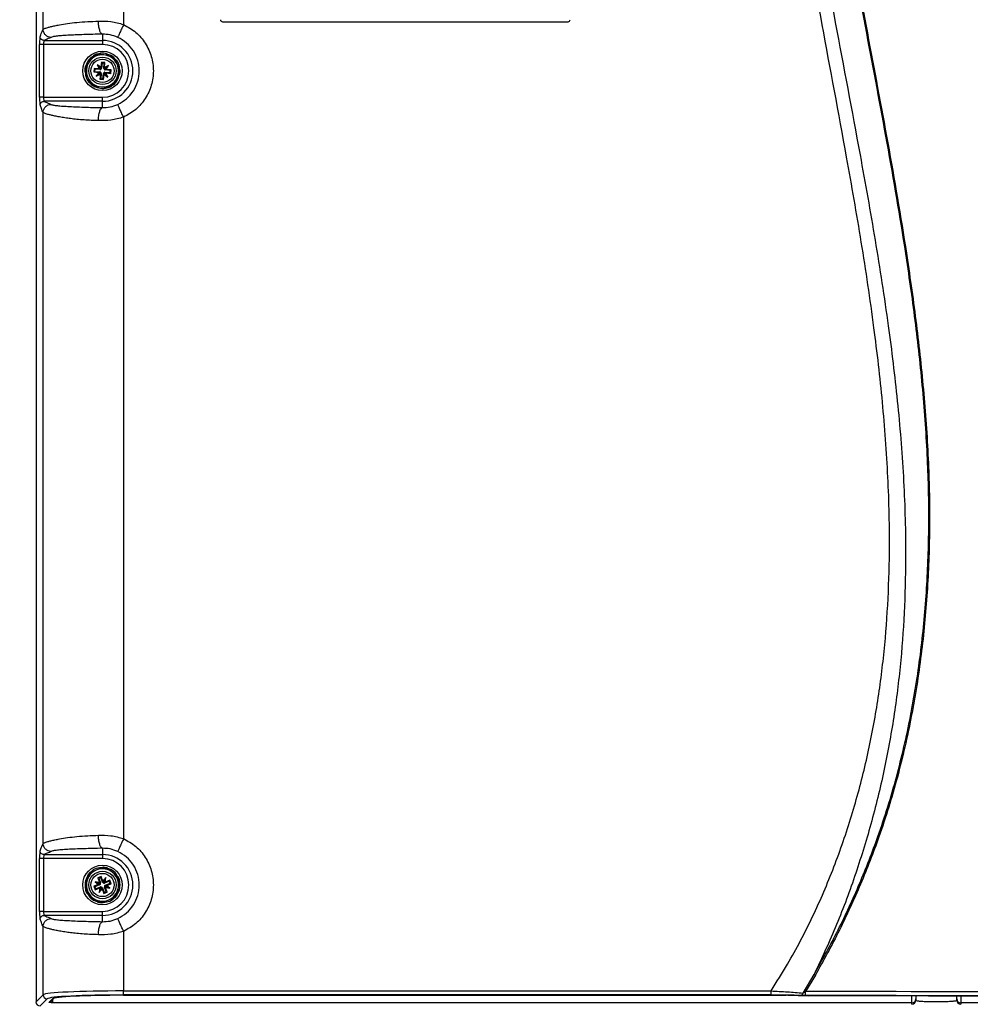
# Paper-space layout 'Sheet1' of a CAD drawing. Header units: millimetres. Extents: x -7 to 420, y -21 to 297.
# Tile 22 of 105: x 33 to 81, y 139 to 188. Entities that reach past the tile are written whole.
import ezdxf

# ---------------------------------------------------------------- set-up
doc = ezdxf.new("R2010")
doc.units = ezdxf.units.MM
doc.header["$PDSIZE"] = -1
doc.styles.add('SLDTEXTSTYLE1', font='TXT', dxfattribs={"width": 0.75})
doc.dimstyles.new('SLDDIMSTYLE1', dxfattribs={"dimtxt": 2.5, "dimasz": 3, "dimexe": 0, "dimexo": 0.0625, "dimtad": 1, "dimdec": 1, "dimlfac": 5, "dimrnd": 1e-09, "dimzin": 4, "dimdsep": 46, "dimtxsty": 'SLDTEXTSTYLE1', "dimblk1": 'CLOSED', "dimblk2": 'CLOSED', "dimsah": 1, "dimcen": 0.09, "dimadec": 0, "dimazin": 1, "dimtfac": 1, "dimtofl": 0, "dimtmove": 0, "dimatfit": 3, "dimldrblk": 'CLOSED', "dimfxl": 1, "dimfrac": 2, "dimtolj": 1, "dimtzin": 12, "dimarcsym": 0})

# ---------------------------------------------------------------- blocks, each defined once
blk = doc.blocks.new('_Closed')
at = {"color": 0, "linetype": 'ByBlock', "lineweight": -2}
for p, q in [((-1, 0.166667), (0, 0)), ((-1, 0.166667), (-1, -0.166667)), ((0, 0), (-1, -0.166667)), ((0, 0), (-1, 0))]:
    blk.add_line(p, q, dxfattribs=at)
blk = doc.blocks.new('_D_8')
at = {"color": 0, "linetype": 'Continuous', "lineweight": -2}
for p, q in [((37.497, 242.665), (20.733, 242.665)), ((20.733, 239.665), (20.733, 131.265)), ((37.497, 128.265), (20.733, 128.265))]:
    blk.add_line(p, q, dxfattribs=at)
at = {"layer": 'Defpoints', "color": 0}
for p in [(37.56, 242.665), (20.733, 128.265), (37.56, 128.265)]:
    blk.add_point(p, dxfattribs=at)
at = {"color": 0, "lineweight": -2, "xscale": 3, "yscale": 3, "zscale": 3}
for p, rotation in [((20.733, 242.665), 90.0000000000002), ((20.733, 128.265), 270.0000000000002)]:
    blk.add_blockref('_Closed', p, dxfattribs=dict(at, rotation=rotation))
at = {"color": 0, "lineweight": 18, "insert": (17.608, 185.465), "char_height": 2.5, "attachment_point": 2, "rotation": 90, "style": 'SLDTEXTSTYLE1'}
blk.add_mtext('\\A1;572.0', dxfattribs=at)

psp = doc.layouts.new('Sheet1')

# ---------------------------------------------------------------- linework, layer by layer
at = {"color": 7, "linetype": 'Continuous', "lineweight": 25}
for p, q in [((34.3, 231.665), (34.3, 139.264)), ((34.653, 187.528), (34.653, 223.801)), ((38.647, 223.565), (38.647, 187.764)), ((43.56, 187.905), (60.72, 187.905)), ((37.6, 187.287), (37.6, 186.975)), ((34.479, 184.155), (34.479, 186.775)), ((34.678, 186.775), (34.479, 186.775)), ((37.6, 186.775), (34.678, 186.775)), ((34.678, 186.775), (34.678, 184.155)), ((34.698, 186.975), (37.6, 186.975)), ((37.6, 186.975), (37.6, 186.775)), ((37.109, 186.162), (36.942, 185.92)), ((37.665, 186.262), (37.372, 186.286)), ((37.958, 186.238), (37.665, 186.262)), ((36.942, 185.92), (36.775, 185.678)), ((37.524, 185.643), (37.341, 185.77)), ((37.341, 185.77), (37.436, 185.568)), ((37.5, 185.583), (37.341, 185.77)), ((37.545, 185.891), (37.524, 185.643)), ((37.724, 185.876), (37.545, 185.891)), ((37.577, 185.853), (37.545, 185.891)), ((37.577, 185.853), (37.556, 185.599)), ((37.686, 185.844), (37.577, 185.853)), ((37.665, 185.59), (37.686, 185.844)), ((37.686, 185.844), (37.724, 185.876)), ((37.704, 185.628), (37.724, 185.876)), ((37.905, 185.724), (37.704, 185.628)), ((37.718, 185.565), (37.905, 185.724)), ((37.778, 185.54), (37.905, 185.724)), ((38.323, 185.807), (38.197, 186.073)), ((38.449, 185.541), (38.323, 185.807)), ((36.751, 185.388), (36.877, 185.123)), ((37.189, 185.589), (37.174, 185.409)), ((37.212, 185.441), (37.174, 185.409)), ((37.174, 185.409), (37.422, 185.389)), ((37.436, 185.568), (37.189, 185.589)), ((37.221, 185.551), (37.189, 185.589)), ((37.221, 185.551), (37.212, 185.441)), ((37.212, 185.441), (37.466, 185.421)), ((37.475, 185.53), (37.221, 185.551)), ((37.422, 185.389), (37.295, 185.206)), ((37.482, 185.364), (37.295, 185.206)), ((37.295, 185.206), (37.496, 185.301)), ((37.422, 185.389), (37.464, 185.401)), ((37.477, 185.55), (37.436, 185.568)), ((37.466, 185.421), (37.464, 185.401)), ((37.475, 185.53), (37.477, 185.55)), ((37.496, 185.301), (37.476, 185.053)), ((37.508, 185.403), (37.482, 185.364)), ((37.482, 185.364), (37.524, 185.384)), ((37.515, 185.341), (37.496, 185.301)), ((37.5, 185.583), (37.52, 185.541)), ((37.538, 185.556), (37.5, 185.583)), ((37.535, 185.34), (37.514, 185.086)), ((37.535, 185.34), (37.515, 185.341)), ((37.524, 185.643), (37.536, 185.6)), ((37.556, 185.599), (37.536, 185.6)), ((37.623, 185.077), (37.644, 185.331)), ((37.644, 185.331), (37.664, 185.329)), ((37.655, 185.039), (37.676, 185.286)), ((37.662, 185.373), (37.7, 185.346)), ((37.676, 185.286), (37.664, 185.329)), ((37.665, 185.59), (37.685, 185.588)), ((37.718, 185.565), (37.676, 185.545)), ((37.676, 185.286), (37.859, 185.16)), ((37.7, 185.346), (37.68, 185.389)), ((37.685, 185.588), (37.704, 185.628)), ((37.692, 185.527), (37.718, 185.565)), ((37.7, 185.346), (37.859, 185.16)), ((37.725, 185.399), (37.723, 185.38)), ((37.723, 185.38), (37.764, 185.361)), ((37.725, 185.399), (37.979, 185.379)), ((37.734, 185.509), (37.736, 185.528)), ((37.988, 185.488), (37.734, 185.509)), ((37.778, 185.54), (37.736, 185.528)), ((37.859, 185.16), (37.764, 185.361)), ((37.764, 185.361), (38.011, 185.341)), ((38.026, 185.52), (37.778, 185.54)), ((37.979, 185.379), (37.988, 185.488)), ((37.979, 185.379), (38.011, 185.341)), ((37.988, 185.488), (38.026, 185.52)), ((38.011, 185.341), (38.026, 185.52)), ((38.258, 185.01), (38.425, 185.251)), ((36.877, 185.123), (37.003, 184.857)), ((37.514, 185.086), (37.476, 185.053)), ((37.476, 185.053), (37.655, 185.039)), ((37.514, 185.086), (37.623, 185.077)), ((37.623, 185.077), (37.655, 185.039)), ((38.091, 184.768), (38.258, 185.01)), ((37.242, 184.691), (37.535, 184.667)), ((37.535, 184.667), (37.828, 184.643)), ((34.678, 184.155), (34.479, 184.155)), ((34.678, 184.155), (37.6, 184.155)), ((37.6, 183.955), (34.698, 183.955)), ((37.6, 183.955), (37.6, 184.155)), ((37.6, 183.643), (37.6, 183.955)), ((34.653, 147.128), (34.653, 183.401)), ((38.647, 183.165), (38.647, 147.364)), ((37.6, 146.887), (37.6, 146.575)), ((34.479, 143.755), (34.479, 146.375)), ((34.678, 146.375), (34.479, 146.375)), ((37.6, 146.375), (34.678, 146.375)), ((34.678, 146.375), (34.678, 143.755)), ((34.698, 146.575), (37.6, 146.575)), ((37.6, 146.575), (37.6, 146.375)), ((37.317, 145.813), (37.042, 145.709)), ((37.592, 145.917), (37.317, 145.813)), ((38.106, 145.684), (37.878, 145.87)), ((38.334, 145.498), (38.106, 145.684)), ((36.81, 145.193), (36.763, 144.903)), ((36.858, 145.484), (36.81, 145.193)), ((37.455, 145.193), (37.235, 145.229)), ((37.235, 145.229), (37.408, 145.088)), ((37.458, 145.129), (37.235, 145.229)), ((37.535, 145.489), (37.367, 145.426)), ((37.367, 145.426), (37.455, 145.193)), ((37.412, 145.405), (37.367, 145.426)), ((37.515, 145.444), (37.412, 145.405)), ((37.412, 145.405), (37.503, 145.167)), ((37.455, 145.193), (37.484, 145.16)), ((37.505, 145.121), (37.458, 145.129)), ((37.458, 145.129), (37.495, 145.099)), ((37.503, 145.167), (37.484, 145.16)), ((37.515, 145.444), (37.535, 145.489)), ((37.605, 145.206), (37.515, 145.444)), ((37.623, 145.257), (37.535, 145.489)), ((37.605, 145.206), (37.624, 145.213)), ((37.764, 145.429), (37.623, 145.257)), ((37.624, 145.213), (37.623, 145.257)), ((37.664, 145.206), (37.634, 145.17)), ((37.656, 145.16), (37.664, 145.206)), ((37.664, 145.206), (37.764, 145.429)), ((37.729, 145.21), (37.695, 145.18)), ((37.702, 145.162), (37.695, 145.18)), ((37.941, 145.253), (37.702, 145.162)), ((37.729, 145.21), (37.764, 145.429)), ((37.961, 145.298), (37.729, 145.21)), ((37.741, 145.059), (37.98, 145.15)), ((37.792, 145.041), (38.025, 145.129)), ((37.941, 145.253), (37.961, 145.298)), ((37.98, 145.15), (37.941, 145.253)), ((38.025, 145.129), (37.961, 145.298)), ((37.98, 145.15), (38.025, 145.129)), ((38.39, 144.936), (38.437, 145.226)), ((36.866, 144.631), (37.094, 144.445)), ((37.408, 145.088), (37.175, 145)), ((37.175, 145), (37.239, 144.832)), ((37.22, 144.98), (37.175, 145)), ((37.459, 145.07), (37.22, 144.98)), ((37.22, 144.98), (37.259, 144.877)), ((37.239, 144.832), (37.471, 144.92)), ((37.259, 144.877), (37.239, 144.832)), ((37.259, 144.877), (37.498, 144.967)), ((37.452, 145.088), (37.408, 145.088)), ((37.536, 144.923), (37.436, 144.7)), ((37.471, 144.92), (37.436, 144.7)), ((37.436, 144.7), (37.577, 144.872)), ((37.459, 145.07), (37.452, 145.088)), ((37.471, 144.92), (37.505, 144.949)), ((37.498, 144.967), (37.505, 144.949)), ((37.544, 144.97), (37.536, 144.923)), ((37.536, 144.923), (37.566, 144.96)), ((37.595, 144.924), (37.576, 144.917)), ((37.576, 144.917), (37.577, 144.872)), ((37.577, 144.872), (37.665, 144.64)), ((37.595, 144.924), (37.685, 144.685)), ((37.665, 144.64), (37.833, 144.704)), ((37.685, 144.685), (37.665, 144.64)), ((37.685, 144.685), (37.788, 144.724)), ((37.695, 145.009), (37.742, 145.001)), ((37.697, 144.963), (37.716, 144.97)), ((37.788, 144.724), (37.697, 144.963)), ((37.742, 145.001), (37.705, 145.031)), ((37.745, 144.936), (37.716, 144.97)), ((37.741, 145.059), (37.748, 145.041)), ((37.742, 145.001), (37.965, 144.9)), ((37.745, 144.936), (37.965, 144.9)), ((37.833, 144.704), (37.745, 144.936)), ((37.748, 145.041), (37.792, 145.041)), ((37.788, 144.724), (37.833, 144.704)), ((37.965, 144.9), (37.792, 145.041)), ((38.342, 144.646), (38.39, 144.936)), ((37.094, 144.445), (37.322, 144.259)), ((37.608, 144.212), (37.883, 144.317)), ((37.883, 144.317), (38.158, 144.421)), ((34.678, 143.755), (34.479, 143.755)), ((34.678, 143.755), (37.6, 143.755)), ((37.6, 143.555), (37.6, 143.755)), ((37.6, 143.555), (34.698, 143.555)), ((37.6, 143.243), (37.6, 143.555)), ((34.653, 139.617), (34.653, 143.001)), ((38.647, 142.765), (38.647, 139.806)), ((72.386, 139.705), (72.937, 140.627)), ((72.997, 140.592), (72.511, 139.774)), ((38.647, 139.806), (70.797, 139.806)), ((38.647, 139.606), (38.647, 139.806)), ((70.797, 139.606), (70.797, 139.806)), ((34.3, 139.264), (34.653, 139.617)), ((34.852, 139.417), (34.5, 139.065)), ((34.949, 139.245), (35.122, 139.416)), ((35.02, 139.274), (35.192, 139.444)), ((35.192, 139.445), (35.191, 139.444)), ((70.797, 139.606), (38.647, 139.606)), ((38.647, 139.592), (71.54, 139.592)), ((38.647, 139.591), (38.647, 139.592)), ((38.647, 139.591), (71.54, 139.591)), ((71.54, 139.591), (71.54, 139.592)), ((71.637, 139.59), (72.632, 139.56)), ((71.637, 139.59), (71.64, 139.59)), ((71.64, 139.59), (72.635, 139.56)), ((72.632, 139.56), (72.635, 139.56)), ((77.986, 139.415), (77.985, 139.342)), ((80.015, 139.342), (80.014, 139.415)), ((77.786, 139.217), (35.12, 139.217)), ((77.785, 139.144), (77.786, 139.217)), ((80.214, 139.217), (80.215, 139.144)), ((122.788, 139.217), (80.214, 139.217))]:
    psp.add_line(p, q, dxfattribs=at)
at = {"color": 8, "linetype": 'Continuous', "lineweight": 25, "flags": 128}
for points in [[(34.991, 139.254), (35.005, 139.262), (35.02, 139.274)], [(77.786, 139.217), (77.786, 139.237), (77.786, 139.28), (77.787, 139.346), (77.787, 139.432), (77.788, 139.536), (77.788, 139.557)], [(80.212, 139.554), (80.212, 139.536), (80.213, 139.432), (80.213, 139.346), (80.214, 139.28), (80.214, 139.237), (80.214, 139.217)], [(34.949, 139.245), (34.969, 139.247), (34.985, 139.252)]]:
    psp.add_lwpolyline(points, dxfattribs=at)
at = {"color": 7, "linetype": 'Continuous', "lineweight": 25, "flags": 128}
for points in [[(77.987, 139.557), (77.987, 139.507), (77.986, 139.46), (77.986, 139.429), (77.986, 139.415)], [(80.014, 139.415), (80.014, 139.429), (80.014, 139.46), (80.013, 139.507), (80.013, 139.554)]]:
    psp.add_lwpolyline(points, dxfattribs=at)
at = {"color": 7, "linetype": 'Continuous', "lineweight": 25}
for centre, radius in [((37.6, 185.465), 0.98), ((37.6, 185.465), 0.68), ((37.6, 185.465), 0.576), ((37.6, 145.065), 0.98), ((37.6, 145.065), 0.68), ((37.6, 145.065), 0.576)]:
    psp.add_circle(centre, radius, dxfattribs=at)
for centre, radius, start, end in [((37.6, 185.465), 1.51, 270, 90), ((37.6, 185.465), 1.31, 270, 90), ((37.6, 185.465), 0.8, 85.3207, 145.3207), ((37.6, 185.465), 0.852, 105.5065, 125.1349), ((37.6, 185.465), 0.882, 110.2227, 120.4188), ((37.6, 185.465), 0.8, 25.3207, 85.3207), ((37.6, 185.465), 0.852, 45.5065, 65.1349), ((37.6, 185.465), 0.882, 50.2227, 60.4188), ((37.6, 185.465), 0.852, 165.5065, 185.1349), ((37.6, 185.465), 0.8, 145.3207, 205.3207), ((37.6, 185.465), 0.8, 325.3207, 25.3207), ((37.6, 185.465), 0.882, 170.2227, 180.4188), ((37.46, 185.346), 0.075, 49.6507, 85.3207), ((37.481, 185.605), 0.075, 265.3207, 300.9907), ((37.46, 185.346), 0.075, 355.3207, 30.9907), ((37.481, 185.605), 0.075, 319.6507, 355.3207), ((37.719, 185.325), 0.075, 139.6507, 175.3207), ((37.74, 185.584), 0.075, 175.3207, 210.9907), ((37.719, 185.325), 0.075, 85.3207, 120.9907), ((37.74, 185.584), 0.075, 229.6507, 265.3207), ((37.6, 185.465), 0.852, 345.5065, 5.1349), ((37.6, 185.465), 0.882, 350.2227, 0.4188), ((37.6, 185.465), 0.8, 205.3207, 265.3207), ((37.6, 185.465), 0.852, 225.5065, 245.1349), ((37.6, 185.465), 0.882, 230.2227, 240.4188), ((37.6, 185.465), 0.8, 265.3207, 325.3207), ((37.6, 185.465), 0.852, 285.5065, 305.1349), ((37.6, 185.465), 0.882, 290.2227, 300.4188), ((37.6, 145.065), 1.51, 270, 90), ((37.6, 145.065), 1.31, 270, 90), ((37.6, 145.065), 0.8, 110.7447, 170.7447), ((37.6, 145.065), 0.852, 130.9305, 150.5589), ((37.6, 145.065), 0.882, 135.6467, 145.8427), ((37.6, 145.065), 0.8, 50.7447, 110.7447), ((37.6, 145.065), 0.852, 70.9305, 90.5589), ((37.6, 145.065), 0.882, 75.6467, 85.8427), ((37.6, 145.065), 0.8, 350.7447, 50.7447), ((37.6, 145.065), 0.8, 170.7447, 230.7447), ((37.432, 145.14), 0.075, 345.0747, 20.7447), ((37.676, 145.232), 0.075, 200.7447, 236.4147), ((37.676, 145.232), 0.075, 255.0747, 290.7447), ((37.6, 145.065), 0.852, 10.9305, 30.5589), ((37.6, 145.065), 0.882, 15.6467, 25.8427), ((37.6, 145.065), 0.882, 195.6467, 205.8427), ((37.6, 145.065), 0.852, 190.9305, 210.5589), ((37.432, 145.14), 0.075, 290.7447, 326.4147), ((37.524, 144.897), 0.075, 75.0747, 110.7447), ((37.524, 144.897), 0.075, 20.7447, 56.4147), ((37.768, 144.989), 0.075, 165.0747, 200.7447), ((37.768, 144.989), 0.075, 110.7447, 146.4147), ((37.6, 145.065), 0.8, 290.7447, 350.7447), ((37.6, 145.065), 0.852, 310.9305, 330.5589), ((37.6, 145.065), 0.8, 230.7447, 290.7447), ((37.6, 145.065), 0.852, 250.9305, 270.5589), ((37.6, 145.065), 0.882, 255.6467, 265.8427), ((37.6, 145.065), 0.882, 315.6467, 325.8427), ((91.578, 172.973), 37.333, 240.0452, 240.1523), ((45.507, 139.731), 27.004, 359.6688, 0.0926), ((34.853, 139.618), 0.2, 180.1827, 269.8164), ((72.234, 139.729), 0.154, 282.2838, 351.0021), ((77.785, 139.344), 0.2, 269.9592, 359.4613), ((77.786, 139.417), 0.2, 269.9592, 359.4611), ((80.214, 139.417), 0.2, 180.5386, 270.0408), ((80.215, 139.344), 0.2, 180.5388, 270.0407)]:
    psp.add_arc(centre, radius, start, end, dxfattribs=at)
at = {"color": 8, "linetype": 'Continuous', "lineweight": 25}
psp.add_arc((35.122, 139.516), 0.0996, 269.8229, 314.7213, dxfattribs=at)
at = {"color": 7, "linetype": 'Continuous', "lineweight": 25}
for centre, major_axis, ratio, start_param, end_param in [((43.56, 188.005), (-0.0707, -0.0707), 0.999695, 5.497939, 7.068431), ((60.72, 188.005), (0.0707, -0.0707), 0.999695, 5.497939, 7.068431), ((34.5, 186.775), (0, 0.4), 0.052408, 0.05236, 1.570796), ((34.699, 186.775), (0, 0.2), 0.104816, 0.05236, 1.570796), ((37.506, 185.314), (0.0839, -0.0581), 0.833591, 2.071184, 2.540339), ((37.532, 185.629), (0.0922, 0.0436), 0.833591, 3.742846, 4.212001), ((37.436, 185.397), (-0.0436, 0.0922), 0.833591, 3.742846, 4.212001), ((37.449, 185.559), (0.0581, 0.0839), 0.833591, 5.212777, 5.681932), ((37.751, 185.371), (0.0581, 0.0839), 0.833591, 2.071184, 2.540339), ((37.764, 185.533), (-0.0436, 0.0922), 0.833591, 0.601253, 1.070408), ((37.668, 185.3), (0.0922, 0.0436), 0.833591, 0.601253, 1.070408), ((37.694, 185.616), (0.0839, -0.0581), 0.833591, 5.212777, 5.681932), ((34.5, 184.155), (0, 0.4), 0.052408, 1.570796, 3.089233), ((34.699, 184.155), (0, 0.2), 0.104816, 1.570796, 3.089233), ((34.5, 146.375), (0, 0.4), 0.052408, 0.05236, 1.570796), ((34.699, 146.375), (0, 0.2), 0.104816, 0.05236, 1.570796), ((37.423, 145.085), (0.016, 0.101), 0.833591, 5.212777, 5.681932), ((37.719, 145.197), (0.079, -0.0646), 0.833591, 3.742846, 4.212001), ((37.62, 145.241), (0.101, -0.016), 0.833591, 5.212777, 5.681932), ((37.468, 145.184), (0.0646, 0.079), 0.833591, 3.742846, 4.212001), ((37.58, 144.888), (0.101, -0.016), 0.833591, 2.071184, 2.540339), ((37.481, 144.933), (0.079, -0.0646), 0.833591, 0.601253, 1.070408), ((37.777, 145.045), (0.016, 0.101), 0.833591, 2.071184, 2.540339), ((37.732, 144.946), (0.0646, 0.079), 0.833591, 0.601253, 1.070408), ((34.5, 143.755), (0, 0.4), 0.052408, 1.570796, 3.089233), ((34.699, 143.755), (0, 0.2), 0.104816, 1.570796, 3.089233), ((38.647, 139.607), (4, 0), 0.049787, 1.570796, 3.089233), ((71.9, 124.379), (293.957, 0), 0.052372, 1.405568, 1.568719), ((34.5, 139.265), (-0.142, -0.142), 0.997265, 5.499157, 7.067214), ((38.647, 139.407), (3.8, 0), 0.052408, 1.570796, 3.089233), ((38.647, 139.407), (3.53, 0), 0.052408, 1.570796, 3.088776), ((71.54, 139.581), (0.2, 0), 0.052386, 1.04732, 1.570899), ((71.9, 124.18), (293.757, 0), 0.052408, 1.405568, 1.568719), ((71.9, 124.172), (293.62, 0), 0.052408, 1.405644, 1.568294)]:
    psp.add_ellipse(centre, major_axis=major_axis, ratio=ratio, start_param=start_param, end_param=end_param, dxfattribs=at)
at = {"color": 8, "linetype": 'Continuous', "lineweight": 25}
psp.add_ellipse((35.125, 139.916), major_axis=(0.007, 0.7), ratio=0.059889, start_param=3.194553, end_param=3.886656, dxfattribs=at)
at = {"color": 7, "linetype": 'Continuous', "lineweight": 25}
for points, knots in [([(72.937, 140.627), (73.344, 141.361), (74.159, 142.83), (75.209, 145.122), (76.198, 147.644), (77.058, 150.415), (77.752, 153.433), (78.24, 156.499), (78.535, 159.593), (78.653, 162.694), (78.602, 165.908), (78.385, 169.228), (78.022, 172.655), (77.452, 176.763), (76.638, 181.545), (75.607, 187.001), (74.669, 192.012), (73.897, 196.593), (73.313, 200.743), (72.893, 204.912), (72.71, 208.634), (72.727, 211.899), (72.878, 214.701), (73.177, 217.492), (73.634, 220.258), (74.224, 222.831), (74.926, 225.206), (75.692, 227.391), (76.302, 228.809), (76.607, 229.517)], [0, 0, 0, 0, 0.027717, 0.05546, 0.083177, 0.117121, 0.151185, 0.185354, 0.219572, 0.253751, 0.287773, 0.32568, 0.363607, 0.401527, 0.462639, 0.523763, 0.584887, 0.631004, 0.677154, 0.723264, 0.769326, 0.800145, 0.831038, 0.861937, 0.892791, 0.923577, 0.949045, 0.974532, 1, 1, 1, 1]), ([(76.671, 229.488), (76.364, 228.782), (75.75, 227.368), (74.979, 225.188), (74.273, 222.818), (73.679, 220.248), (73.219, 217.485), (72.918, 214.696), (72.764, 211.897), (72.746, 208.635), (72.928, 204.914), (73.346, 200.746), (73.929, 196.597), (74.7, 192.017), (75.639, 187.006), (76.67, 181.55), (77.485, 176.768), (78.056, 172.659), (78.42, 169.231), (78.639, 165.909), (78.691, 162.692), (78.574, 159.589), (78.281, 156.492), (77.795, 153.423), (77.104, 150.402), (76.247, 147.626), (75.261, 145.1), (74.215, 142.802), (73.403, 141.329), (72.997, 140.592)], [0, 0, 0, 0, 0.0254296, 0.0508787, 0.0763087, 0.1070663, 0.1378927, 0.1687637, 0.19963, 0.2304211, 0.2764661, 0.3225589, 0.3686921, 0.4147922, 0.4759156, 0.5370396, 0.5981514, 0.6360842, 0.6740234, 0.7119423, 0.7459924, 0.7801988, 0.8144449, 0.8486418, 0.8827347, 0.9167087, 0.9444636, 0.9722443, 1, 1, 1, 1]), ([(70.797, 139.806), (71.073, 140.247), (71.822, 141.443), (72.891, 143.488), (73.949, 145.953), (74.822, 148.493), (75.518, 151.086), (76.04, 153.7), (76.397, 156.325), (76.61, 158.951), (76.704, 161.948), (76.629, 165.309), (76.353, 169.023), (75.902, 172.909), (75.293, 176.964), (74.42, 181.974), (73.324, 187.753), (72.344, 193.224), (71.687, 197.611), (71.282, 200.9), (70.991, 204.2), (70.834, 207.514), (70.85, 210.841), (71.059, 214.173), (71.474, 217.486), (72.085, 220.766), (72.686, 222.904), (72.986, 223.971)], [0, 0, 0, 0, 0.0181844, 0.0492811, 0.0804962, 0.1117804, 0.1430495, 0.1741918, 0.2048489, 0.2355321, 0.2661989, 0.3095315, 0.352901, 0.3962582, 0.4461801, 0.4961067, 0.573894, 0.651674, 0.6902418, 0.7288301, 0.7674001, 0.8059431, 0.8446974, 0.883574, 0.9224649, 0.9612895, 1, 1, 1, 1]), ([(74.022, 223.655), (73.81, 223.022), (73.386, 221.756), (72.773, 219.47), (72.223, 216.791), (71.816, 213.718), (71.6, 210.624), (71.56, 207.461), (71.687, 204.238), (71.959, 200.96), (72.348, 197.693), (72.994, 193.322), (73.973, 187.863), (75.082, 182.085), (75.977, 177.07), (76.611, 172.996), (77.089, 169.084), (77.395, 165.336), (77.502, 161.938), (77.44, 158.899), (77.257, 156.225), (76.936, 153.552), (76.459, 150.888), (75.821, 148.242), (75.023, 145.638), (74.08, 143.086), (73.318, 141.446), (72.937, 140.627)], [0, 0, 0, 0, 0.0237284, 0.0474568, 0.0840997, 0.1208221, 0.1575719, 0.1942522, 0.2331839, 0.2721463, 0.3111292, 0.3500889, 0.4291391, 0.5081986, 0.5591873, 0.6101713, 0.6547022, 0.6992452, 0.7437526, 0.7754838, 0.8072309, 0.8389543, 0.8711102, 0.9033622, 0.9356349, 0.9678637, 1, 1, 1, 1]), ([(34.653, 187.528), (34.659, 187.533), (34.672, 187.543), (34.718, 187.564), (34.789, 187.589), (34.893, 187.622), (35.039, 187.662), (35.23, 187.706), (35.499, 187.759), (35.854, 187.817), (36.325, 187.873), (36.841, 187.915), (37.219, 187.926), (37.399, 187.931)], [0, 0, 0, 0, 0.055721, 0.115824, 0.18032, 0.249218, 0.327746, 0.415754, 0.499117, 0.624639, 0.749439, 0.8804, 1, 1, 1, 1]), ([(37.399, 187.931), (37.604, 187.933), (38.02, 187.938), (38.436, 187.823), (38.647, 187.764)], [0, 0, 0, 0, 0.493702, 1, 1, 1, 1]), ([(37.6, 187.287), (37.575, 187.299), (37.524, 187.325), (37.458, 187.476), (37.41, 187.688), (37.402, 187.852), (37.399, 187.931)], [0, 0, 0, 0, 0.240741, 0.499999, 0.75926, 1, 1, 1, 1]), ([(38.647, 187.764), (38.612, 187.687), (38.538, 187.526), (38.443, 187.316), (38.375, 187.166), (38.363, 187.141), (38.357, 187.128)], [0, 0, 0, 0, 0.240773, 0.5, 0.759229, 1, 1, 1, 1]), ([(38.647, 187.764), (38.858, 187.646), (39.28, 187.41), (39.753, 186.849), (40.058, 186.188), (40.161, 185.465), (40.058, 184.742), (39.753, 184.081), (39.28, 183.519), (38.858, 183.283), (38.647, 183.165)], [0, 0, 0, 0, 0.125, 0.25, 0.375, 0.5, 0.625, 0.75, 0.875, 1, 1, 1, 1]), ([(34.499, 187.174), (34.513, 187.197), (34.542, 187.244), (34.593, 187.413), (34.63, 187.485), (34.653, 187.528)], [0, 0, 0, 0, 0.279611, 0.560208, 1, 1, 1, 1]), ([(34.698, 186.975), (34.67, 186.978), (34.611, 186.986), (34.544, 187.04), (34.505, 187.107), (34.501, 187.152), (34.499, 187.174)], [0, 0, 0, 0, 0.2703, 0.562418, 0.789702, 1, 1, 1, 1]), ([(35.052, 187.129), (35.002, 187.134), (34.925, 187.143), (34.832, 187.192), (34.768, 187.244), (34.716, 187.308), (34.667, 187.401), (34.658, 187.478), (34.653, 187.528)], [0, 0, 0, 0, 0.2394937, 0.3683799, 0.4999989, 0.6316158, 0.7605039, 1, 1, 1, 1]), ([(37.6, 187.287), (37.438, 187.283), (37.119, 187.277), (36.666, 187.264), (36.247, 187.249), (35.869, 187.23), (35.545, 187.208), (35.29, 187.184), (35.11, 187.157), (35.072, 187.138), (35.052, 187.129)], [0, 0, 0, 0, 0.12307, 0.24274, 0.367733, 0.490151, 0.6161, 0.743266, 0.871408, 1, 1, 1, 1]), ([(38.357, 187.128), (38.232, 187.177), (37.983, 187.274), (37.727, 187.282), (37.6, 187.287)], [0, 0, 0, 0, 0.500677, 1, 1, 1, 1]), ([(35.052, 187.129), (35.029, 187.114), (34.983, 187.085), (34.814, 187.034), (34.742, 186.997), (34.698, 186.975)], [0, 0, 0, 0, 0.279611, 0.560208, 1, 1, 1, 1]), ([(38.357, 183.801), (38.51, 183.887), (38.815, 184.057), (39.158, 184.464), (39.378, 184.942), (39.453, 185.465), (39.378, 185.988), (39.158, 186.466), (38.815, 186.872), (38.51, 187.043), (38.357, 187.128)], [0, 0, 0, 0, 0.125, 0.25, 0.375, 0.5, 0.625, 0.75, 0.875, 1, 1, 1, 1]), ([(37.113, 186.186), (37.027, 186.114), (36.852, 185.969), (36.783, 185.753), (36.749, 185.644)], [0, 0, 0, 0, 0.4958337, 1, 1, 1, 1]), ([(37.153, 186.225), (37.153, 186.225), (37.153, 186.225), (37.152, 186.223), (37.148, 186.218), (37.139, 186.204), (37.125, 186.184), (37.114, 186.168), (37.109, 186.162)], [0, 0, 0, 0, 0.035468, 0.098262, 0.19571, 0.367431, 0.740506, 1, 1, 1, 1]), ([(37.372, 186.286), (37.371, 186.286), (37.356, 186.287), (37.336, 186.289), (37.314, 186.291), (37.304, 186.292), (37.297, 186.292), (37.295, 186.292), (37.295, 186.292), (37.295, 186.292)], [0, 0, 0, 0, 0.052061, 0.488744, 0.651301, 0.814795, 0.895894, 0.977783, 1, 1, 1, 1]), ([(37.969, 186.237), (37.899, 186.269), (37.728, 186.347), (37.49, 186.352), (37.36, 186.292), (37.33, 186.278)], [0, 0, 0, 0, 0.35172, 0.849863, 1, 1, 1, 1]), ([(38.035, 186.232), (38.035, 186.232), (38.035, 186.232), (38.031, 186.232), (38.021, 186.233), (37.996, 186.235), (37.974, 186.237), (37.958, 186.238)], [0, 0, 0, 0, 0.057894, 0.136265, 0.258196, 0.495084, 1, 1, 1, 1]), ([(36.775, 185.678), (36.767, 185.666), (36.756, 185.65), (36.742, 185.631), (36.735, 185.621), (36.732, 185.616), (36.731, 185.615), (36.731, 185.615), (36.731, 185.615)], [0, 0, 0, 0, 0.470313, 0.631512, 0.834255, 0.912028, 0.99052, 1, 1, 1, 1]), ([(38.197, 186.073), (38.191, 186.086), (38.183, 186.103), (38.173, 186.125), (38.168, 186.135), (38.165, 186.141), (38.164, 186.143), (38.164, 186.143), (38.164, 186.143)], [0, 0, 0, 0, 0.470307, 0.631497, 0.834251, 0.91203, 0.990519, 1, 1, 1, 1]), ([(38.452, 185.535), (38.452, 185.58), (38.451, 185.737), (38.357, 185.939), (38.233, 186.045), (38.195, 186.078)], [0, 0, 0, 0, 0.217732, 0.756403, 1, 1, 1, 1]), ([(36.718, 185.458), (36.718, 185.458), (36.718, 185.458), (36.72, 185.455), (36.723, 185.448), (36.733, 185.426), (36.744, 185.404), (36.751, 185.389), (36.751, 185.388)], [0, 0, 0, 0, 0.053209, 0.117709, 0.227213, 0.430308, 0.997348, 1, 1, 1, 1]), ([(36.749, 185.393), (36.752, 185.33), (36.763, 185.157), (36.865, 184.956), (36.98, 184.867), (37.007, 184.846)], [0, 0, 0, 0, 0.302783, 0.835179, 1, 1, 1, 1]), ([(38.078, 184.749), (38.096, 184.757), (38.214, 184.813), (38.358, 184.996), (38.412, 185.184), (38.435, 185.265)], [0, 0, 0, 0, 0.092894, 0.604931, 1, 1, 1, 1]), ([(38.425, 185.251), (38.433, 185.263), (38.444, 185.279), (38.458, 185.299), (38.465, 185.308), (38.468, 185.314), (38.469, 185.315), (38.469, 185.315), (38.469, 185.315)], [0, 0, 0, 0, 0.470305, 0.631501, 0.834249, 0.912024, 0.990519, 1, 1, 1, 1]), ([(38.482, 185.471), (38.482, 185.471), (38.482, 185.472), (38.48, 185.474), (38.477, 185.482), (38.467, 185.504), (38.456, 185.525), (38.449, 185.541), (38.449, 185.541)], [0, 0, 0, 0, 0.0532065, 0.1177144, 0.227213, 0.4303059, 0.9973481, 1, 1, 1, 1]), ([(37.003, 184.857), (37.009, 184.844), (37.017, 184.826), (37.027, 184.805), (37.032, 184.794), (37.035, 184.788), (37.036, 184.787), (37.036, 184.787), (37.036, 184.787)], [0, 0, 0, 0, 0.4703072, 0.6314972, 0.8342513, 0.9120306, 0.9905193, 1, 1, 1, 1]), ([(37.165, 184.698), (37.165, 184.698), (37.165, 184.698), (37.17, 184.697), (37.181, 184.696), (37.205, 184.694), (37.227, 184.693), (37.242, 184.691)], [0, 0, 0, 0, 0.065399, 0.147178, 0.277242, 0.5362, 1, 1, 1, 1]), ([(37.184, 184.701), (37.287, 184.661), (37.493, 184.581), (37.744, 184.58), (37.852, 184.636), (37.861, 184.641)], [0, 0, 0, 0, 0.478499, 0.954211, 1, 1, 1, 1]), ([(38.047, 184.704), (38.047, 184.704), (38.047, 184.704), (38.048, 184.706), (38.052, 184.712), (38.061, 184.725), (38.075, 184.745), (38.086, 184.761), (38.091, 184.768)], [0, 0, 0, 0, 0.035469, 0.098261, 0.195709, 0.36743, 0.740512, 1, 1, 1, 1]), ([(37.828, 184.643), (37.835, 184.643), (37.855, 184.641), (37.88, 184.639), (37.897, 184.638), (37.903, 184.637), (37.905, 184.637), (37.905, 184.637), (37.905, 184.637)], [0, 0, 0, 0, 0.246939, 0.653629, 0.816141, 0.898582, 0.968256, 1, 1, 1, 1]), ([(34.499, 183.755), (34.502, 183.783), (34.51, 183.842), (34.564, 183.909), (34.631, 183.948), (34.676, 183.953), (34.698, 183.955)], [0, 0, 0, 0, 0.270291, 0.562411, 0.789691, 1, 1, 1, 1]), ([(34.653, 183.401), (34.638, 183.424), (34.609, 183.471), (34.558, 183.64), (34.521, 183.711), (34.499, 183.755)], [0, 0, 0, 0, 0.279611, 0.560208, 1, 1, 1, 1]), ([(34.653, 183.401), (34.658, 183.451), (34.667, 183.529), (34.716, 183.621), (34.768, 183.685), (34.832, 183.737), (34.925, 183.787), (35.002, 183.795), (35.052, 183.801)], [0, 0, 0, 0, 0.239495, 0.368383, 0.5, 0.63162, 0.760506, 1, 1, 1, 1]), ([(34.698, 183.955), (34.721, 183.94), (34.768, 183.911), (34.937, 183.86), (35.008, 183.823), (35.052, 183.801)], [0, 0, 0, 0, 0.279611, 0.560208, 1, 1, 1, 1]), ([(35.052, 183.801), (35.072, 183.791), (35.11, 183.773), (35.29, 183.746), (35.545, 183.721), (35.868, 183.7), (36.247, 183.681), (36.804, 183.659), (37.284, 183.649), (37.6, 183.643)], [0, 0, 0, 0, 0.128647, 0.256845, 0.384065, 0.510068, 0.632514, 0.757586, 1, 1, 1, 1]), ([(37.6, 183.643), (37.728, 183.647), (37.983, 183.656), (38.233, 183.753), (38.357, 183.801)], [0, 0, 0, 0, 0.499532, 1, 1, 1, 1]), ([(38.647, 183.165), (38.612, 183.243), (38.538, 183.404), (38.443, 183.614), (38.375, 183.763), (38.363, 183.789), (38.357, 183.801)], [0, 0, 0, 0, 0.2407728, 0.4999995, 0.759229, 1, 1, 1, 1]), ([(37.399, 182.999), (37.28, 183.001), (37.035, 183.007), (36.675, 183.028), (36.331, 183.057), (36.015, 183.093), (35.726, 183.133), (35.465, 183.177), (35.234, 183.222), (35.042, 183.267), (34.855, 183.317), (34.707, 183.367), (34.67, 183.391), (34.653, 183.401)], [0, 0, 0, 0, 0.078509, 0.162055, 0.250678, 0.331921, 0.413266, 0.501108, 0.584458, 0.667772, 0.750985, 0.884259, 1, 1, 1, 1]), ([(37.399, 182.999), (37.402, 183.077), (37.41, 183.241), (37.458, 183.454), (37.524, 183.605), (37.575, 183.631), (37.6, 183.643)], [0, 0, 0, 0, 0.24074, 0.500002, 0.75926, 1, 1, 1, 1]), ([(38.647, 183.165), (38.436, 183.107), (38.02, 182.992), (37.604, 182.996), (37.399, 182.999)], [0, 0, 0, 0, 0.506085, 1, 1, 1, 1]), ([(34.499, 146.774), (34.513, 146.798), (34.542, 146.844), (34.593, 147.013), (34.63, 147.085), (34.653, 147.128)], [0, 0, 0, 0, 0.279611, 0.560208, 1, 1, 1, 1]), ([(34.653, 147.128), (34.659, 147.133), (34.672, 147.143), (34.718, 147.164), (34.789, 147.189), (34.893, 147.222), (35.039, 147.262), (35.23, 147.306), (35.499, 147.359), (35.854, 147.417), (36.325, 147.473), (36.841, 147.515), (37.219, 147.526), (37.399, 147.531)], [0, 0, 0, 0, 0.055721, 0.115824, 0.18032, 0.249218, 0.327746, 0.415754, 0.499117, 0.624639, 0.749439, 0.8804, 1, 1, 1, 1]), ([(35.052, 146.729), (35.002, 146.734), (34.925, 146.743), (34.832, 146.792), (34.768, 146.844), (34.716, 146.908), (34.667, 147.001), (34.658, 147.078), (34.653, 147.128)], [0, 0, 0, 0, 0.2394936, 0.3683808, 0.4999983, 0.6316151, 0.7605064, 1, 1, 1, 1]), ([(37.399, 147.531), (37.604, 147.533), (38.02, 147.538), (38.436, 147.423), (38.647, 147.364)], [0, 0, 0, 0, 0.4937023, 1, 1, 1, 1]), ([(37.6, 146.887), (37.575, 146.899), (37.524, 146.925), (37.458, 147.076), (37.41, 147.288), (37.402, 147.452), (37.399, 147.531)], [0, 0, 0, 0, 0.24074, 0.499998, 0.759259, 1, 1, 1, 1]), ([(38.647, 147.364), (38.612, 147.287), (38.538, 147.126), (38.443, 146.916), (38.375, 146.766), (38.363, 146.741), (38.357, 146.728)], [0, 0, 0, 0, 0.240773, 0.5, 0.759229, 1, 1, 1, 1]), ([(38.647, 147.364), (38.858, 147.246), (39.28, 147.01), (39.753, 146.449), (40.058, 145.788), (40.161, 145.065), (40.058, 144.342), (39.753, 143.681), (39.28, 143.119), (38.858, 142.883), (38.647, 142.765)], [0, 0, 0, 0, 0.125, 0.25, 0.375, 0.5, 0.625, 0.75, 0.875, 1, 1, 1, 1]), ([(34.698, 146.575), (34.67, 146.578), (34.611, 146.586), (34.544, 146.64), (34.505, 146.707), (34.501, 146.752), (34.499, 146.774)], [0, 0, 0, 0, 0.270302, 0.562421, 0.789708, 1, 1, 1, 1]), ([(35.052, 146.729), (35.029, 146.714), (34.983, 146.685), (34.814, 146.634), (34.742, 146.597), (34.698, 146.575)], [0, 0, 0, 0, 0.279611, 0.560208, 1, 1, 1, 1]), ([(37.6, 146.887), (37.438, 146.883), (37.119, 146.877), (36.666, 146.864), (36.247, 146.849), (35.869, 146.83), (35.545, 146.808), (35.29, 146.784), (35.11, 146.757), (35.072, 146.738), (35.052, 146.729)], [0, 0, 0, 0, 0.12307, 0.24274, 0.367733, 0.490151, 0.6161, 0.743266, 0.871408, 1, 1, 1, 1]), ([(38.357, 146.728), (38.232, 146.777), (37.983, 146.874), (37.727, 146.882), (37.6, 146.887)], [0, 0, 0, 0, 0.500677, 1, 1, 1, 1]), ([(38.357, 143.401), (38.51, 143.487), (38.815, 143.657), (39.158, 144.064), (39.378, 144.542), (39.453, 145.065), (39.378, 145.588), (39.158, 146.066), (38.815, 146.472), (38.51, 146.643), (38.357, 146.728)], [0, 0, 0, 0, 0.125, 0.25, 0.375, 0.5, 0.625, 0.75, 0.875, 1, 1, 1, 1]), ([(37.042, 145.709), (37.04, 145.708), (37.026, 145.703), (37.007, 145.696), (36.987, 145.688), (36.977, 145.684), (36.971, 145.682), (36.969, 145.681), (36.969, 145.681), (36.969, 145.681)], [0, 0, 0, 0, 0.052051, 0.488763, 0.651285, 0.814803, 0.895887, 0.977784, 1, 1, 1, 1]), ([(37.683, 145.927), (37.579, 145.926), (37.364, 145.925), (37.127, 145.825), (37.04, 145.721), (37.024, 145.702)], [0, 0, 0, 0, 0.437832, 0.897233, 1, 1, 1, 1]), ([(37.664, 145.944), (37.664, 145.944), (37.663, 145.944), (37.66, 145.943), (37.65, 145.939), (37.627, 145.931), (37.606, 145.923), (37.592, 145.917)], [0, 0, 0, 0, 0.057893, 0.136275, 0.25819, 0.495058, 1, 1, 1, 1]), ([(37.878, 145.87), (37.867, 145.879), (37.852, 145.892), (37.834, 145.907), (37.825, 145.914), (37.82, 145.918), (37.819, 145.919), (37.819, 145.919), (37.819, 145.919)], [0, 0, 0, 0, 0.470291, 0.631487, 0.834261, 0.912024, 0.990519, 1, 1, 1, 1]), ([(38.339, 145.494), (38.32, 145.535), (38.252, 145.676), (38.079, 145.818), (37.923, 145.861), (37.874, 145.874)], [0, 0, 0, 0, 0.2177351, 0.7564049, 1, 1, 1, 1]), ([(36.851, 145.507), (36.804, 145.405), (36.708, 145.199), (36.739, 144.974), (36.754, 144.861)], [0, 0, 0, 0, 0.495833, 1, 1, 1, 1]), ([(36.87, 145.56), (36.87, 145.56), (36.87, 145.56), (36.87, 145.558), (36.869, 145.551), (36.866, 145.534), (36.862, 145.511), (36.859, 145.492), (36.858, 145.484)], [0, 0, 0, 0, 0.035468, 0.098264, 0.195709, 0.367422, 0.740495, 1, 1, 1, 1]), ([(38.394, 145.449), (38.394, 145.449), (38.393, 145.449), (38.391, 145.451), (38.385, 145.457), (38.366, 145.472), (38.348, 145.487), (38.334, 145.498), (38.334, 145.498)], [0, 0, 0, 0, 0.053207, 0.117714, 0.227224, 0.430282, 0.997342, 1, 1, 1, 1]), ([(38.354, 144.643), (38.361, 144.652), (38.438, 144.747), (38.475, 144.99), (38.478, 145.244), (38.411, 145.36), (38.4, 145.38)], [0, 0, 0, 0, 0.0461253, 0.4779424, 0.9138988, 1, 1, 1, 1]), ([(38.437, 145.226), (38.439, 145.241), (38.442, 145.26), (38.446, 145.283), (38.448, 145.295), (38.449, 145.301), (38.449, 145.303), (38.449, 145.303), (38.449, 145.303)], [0, 0, 0, 0, 0.470321, 0.631496, 0.834258, 0.912032, 0.990519, 1, 1, 1, 1]), ([(36.763, 144.903), (36.761, 144.889), (36.758, 144.87), (36.754, 144.846), (36.752, 144.835), (36.751, 144.828), (36.751, 144.827), (36.751, 144.827), (36.751, 144.827)], [0, 0, 0, 0, 0.470319, 0.6315208, 0.8342538, 0.9120264, 0.9905201, 1, 1, 1, 1]), ([(36.806, 144.68), (36.806, 144.68), (36.807, 144.68), (36.809, 144.678), (36.815, 144.673), (36.834, 144.658), (36.852, 144.642), (36.866, 144.631), (36.866, 144.631)], [0, 0, 0, 0, 0.053208, 0.117707, 0.227218, 0.430319, 0.997367, 1, 1, 1, 1]), ([(36.862, 144.635), (36.892, 144.58), (36.976, 144.427), (37.154, 144.29), (37.297, 144.259), (37.33, 144.252)], [0, 0, 0, 0, 0.3027858, 0.8351806, 1, 1, 1, 1]), ([(38.33, 144.57), (38.33, 144.57), (38.33, 144.57), (38.33, 144.572), (38.331, 144.578), (38.334, 144.595), (38.338, 144.619), (38.341, 144.638), (38.342, 144.646)], [0, 0, 0, 0, 0.0354677, 0.0982647, 0.1957064, 0.3674197, 0.7404939, 1, 1, 1, 1]), ([(37.322, 144.259), (37.333, 144.25), (37.348, 144.238), (37.366, 144.223), (37.375, 144.215), (37.38, 144.211), (37.381, 144.21), (37.381, 144.21), (37.381, 144.21)], [0, 0, 0, 0, 0.470304, 0.6314971, 0.8342515, 0.9120275, 0.9905199, 1, 1, 1, 1]), ([(37.536, 144.185), (37.536, 144.185), (37.537, 144.185), (37.541, 144.187), (37.551, 144.191), (37.574, 144.2), (37.595, 144.207), (37.608, 144.212)], [0, 0, 0, 0, 0.0653966, 0.1471912, 0.2772354, 0.5362, 1, 1, 1, 1]), ([(37.552, 144.196), (37.663, 144.204), (37.883, 144.22), (38.11, 144.327), (38.183, 144.424), (38.19, 144.433)], [0, 0, 0, 0, 0.4785006, 0.9542098, 1, 1, 1, 1]), ([(38.158, 144.421), (38.165, 144.423), (38.184, 144.431), (38.207, 144.439), (38.223, 144.445), (38.228, 144.447), (38.23, 144.448), (38.231, 144.448), (38.231, 144.448)], [0, 0, 0, 0, 0.2469428, 0.6536275, 0.8161369, 0.8985718, 0.9682549, 1, 1, 1, 1]), ([(34.499, 143.355), (34.502, 143.383), (34.51, 143.442), (34.564, 143.509), (34.631, 143.548), (34.676, 143.553), (34.698, 143.555)], [0, 0, 0, 0, 0.270297, 0.562412, 0.789692, 1, 1, 1, 1]), ([(34.653, 143.001), (34.638, 143.024), (34.609, 143.071), (34.558, 143.24), (34.521, 143.311), (34.499, 143.355)], [0, 0, 0, 0, 0.279611, 0.560208, 1, 1, 1, 1]), ([(34.653, 143.001), (34.658, 143.051), (34.667, 143.129), (34.716, 143.221), (34.768, 143.285), (34.832, 143.337), (34.925, 143.387), (35.002, 143.395), (35.052, 143.401)], [0, 0, 0, 0, 0.2394945, 0.3683819, 0.4999992, 0.6316201, 0.7605055, 1, 1, 1, 1]), ([(34.698, 143.555), (34.721, 143.54), (34.768, 143.511), (34.937, 143.46), (35.008, 143.423), (35.052, 143.401)], [0, 0, 0, 0, 0.279611, 0.560208, 1, 1, 1, 1]), ([(35.052, 143.401), (35.072, 143.391), (35.11, 143.373), (35.29, 143.346), (35.545, 143.321), (35.868, 143.3), (36.247, 143.281), (36.804, 143.259), (37.284, 143.249), (37.6, 143.243)], [0, 0, 0, 0, 0.128647, 0.256844, 0.384065, 0.510068, 0.632514, 0.757586, 1, 1, 1, 1]), ([(37.399, 142.599), (37.402, 142.677), (37.41, 142.841), (37.458, 143.054), (37.524, 143.205), (37.575, 143.231), (37.6, 143.243)], [0, 0, 0, 0, 0.240741, 0.500002, 0.75926, 1, 1, 1, 1]), ([(37.6, 143.243), (37.728, 143.247), (37.983, 143.256), (38.233, 143.353), (38.357, 143.401)], [0, 0, 0, 0, 0.499533, 1, 1, 1, 1]), ([(38.647, 142.765), (38.612, 142.843), (38.538, 143.004), (38.443, 143.214), (38.375, 143.363), (38.363, 143.389), (38.357, 143.401)], [0, 0, 0, 0, 0.240773, 0.5, 0.759229, 1, 1, 1, 1]), ([(37.399, 142.599), (37.28, 142.601), (37.035, 142.607), (36.675, 142.628), (36.331, 142.657), (36.015, 142.693), (35.726, 142.733), (35.465, 142.777), (35.234, 142.822), (35.042, 142.867), (34.855, 142.917), (34.707, 142.967), (34.67, 142.991), (34.653, 143.001)], [0, 0, 0, 0, 0.0785086, 0.1620547, 0.2506775, 0.3319209, 0.4132665, 0.5011082, 0.5844579, 0.6677723, 0.7509854, 0.8842585, 1, 1, 1, 1]), ([(38.647, 142.765), (38.436, 142.707), (38.02, 142.592), (37.604, 142.596), (37.399, 142.599)], [0, 0, 0, 0, 0.506085, 1, 1, 1, 1]), ([(70.797, 139.806), (70.933, 139.799), (71.209, 139.786), (71.613, 139.762), (72.021, 139.735), (72.259, 139.716), (72.386, 139.705)], [0, 0, 0, 0, 0.236555, 0.47929, 0.721822, 1, 1, 1, 1]), ([(72.386, 139.705), (72.39, 139.707), (72.411, 139.719), (72.453, 139.742), (72.491, 139.763), (72.511, 139.774)], [0, 0, 0, 0, 0.10095, 0.540892, 1, 1, 1, 1]), ([(35.02, 139.275), (35.015, 139.27), (35.005, 139.261), (34.992, 139.255), (34.985, 139.253), (34.983, 139.252), (34.983, 139.252)], [0, 0, 0, 0, 0.301582, 0.590056, 0.851645, 1, 1, 1, 1]), ([(72.267, 139.579), (72.159, 139.583), (71.94, 139.592), (71.447, 139.603), (71.052, 139.605), (70.797, 139.606)], [0, 0, 0, 0, 0.254546, 0.519561, 1, 1, 1, 1]), ([(72.51, 139.575), (72.472, 139.575), (72.394, 139.575), (72.313, 139.577), (72.275, 139.579), (72.267, 139.579)], [0, 0, 0, 0, 0.435511, 0.886463, 1, 1, 1, 1]), ([(77.985, 139.342), (77.996, 139.335), (78.019, 139.32), (78.194, 139.301), (78.453, 139.287), (78.775, 139.279), (79.121, 139.277), (79.454, 139.284), (79.735, 139.296), (79.934, 139.314), (80.009, 139.33), (80.014, 139.34), (80.015, 139.342)], [0, 0, 0, 0, 0.107644, 0.21529, 0.322796, 0.4301, 0.537217, 0.644243, 0.751313, 0.858543, 0.965979, 1, 1, 1, 1]), ([(35.12, 139.217), (35.12, 139.217), (35.105, 139.219), (35.046, 139.225), (34.963, 139.234), (34.953, 139.242), (34.949, 139.245)], [0, 0, 0, 0, 0.0038477, 0.1764874, 0.6840658, 1, 1, 1, 1])]:
    psp.add_open_spline(points, degree=3, knots=knots, dxfattribs=at)
at = {"color": 8, "linetype": 'Continuous', "lineweight": 25}
psp.add_open_spline([(35.12, 139.217), (35.12, 139.217), (35.119, 139.218), (35.112, 139.22), (35.089, 139.232), (35.058, 139.264), (35.054, 139.302), (35.054, 139.308)], degree=3, knots=[0, 0, 0, 0, 0.005427, 0.03602, 0.237261, 0.888549, 1, 1, 1, 1], dxfattribs=at)

# ---------------------------------------------------------------- dimensions: what is measured, and where the dimension line sits
at = {"color": 7, "linetype": 'Continuous', "lineweight": 18}
dim = psp.add_linear_dim(base=(20.733, 128.265), p1=(37.56, 242.665), p2=(37.56, 128.265), angle=90, dimstyle='SLDDIMSTYLE1', dxfattribs=at)
dim.commit()
dim.dimension.update_dxf_attribs({"geometry": '_D_8', "text_midpoint": (20.733, 185.465), "dimtype": 160})

doc.saveas('drawing.dxf')
